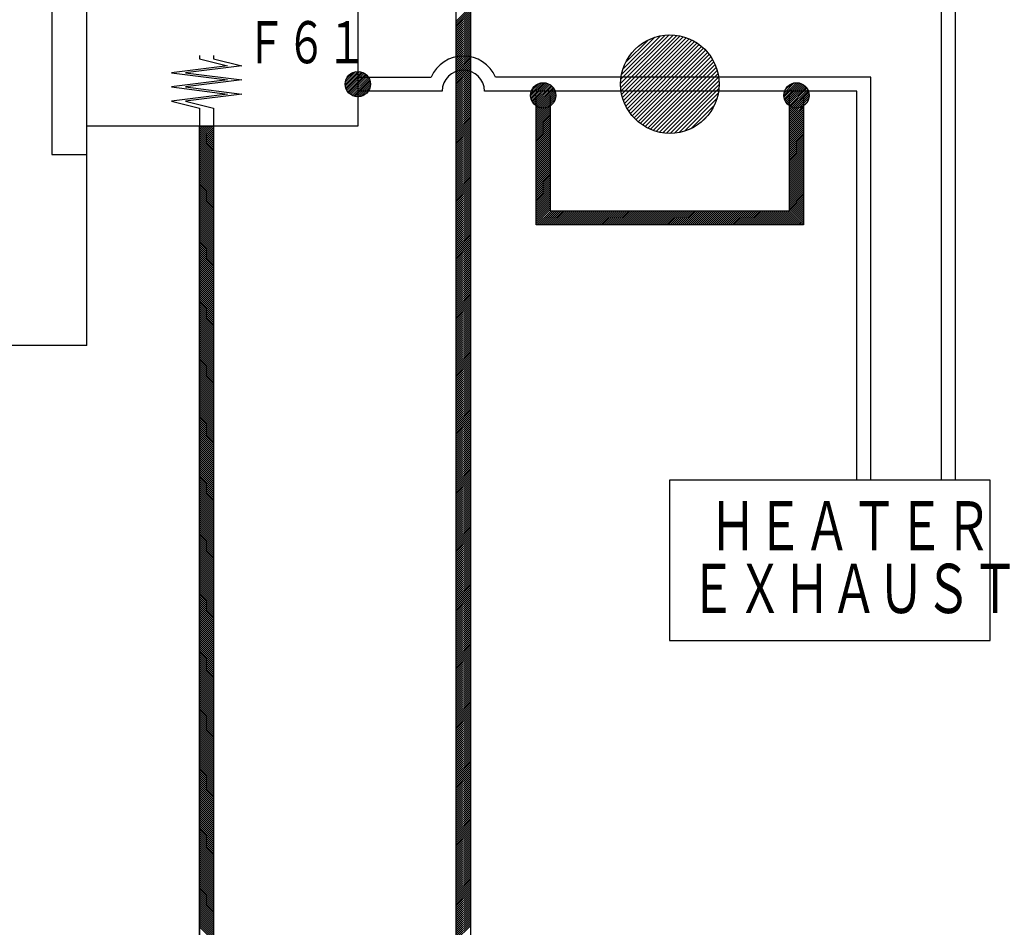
# Model space of a CAD drawing. Header units: millimetres. Extents: x 0 to 840, y 0 to 591.
# Tile 21 of 27: x 544 to 614, y 286 to 350. Entities that reach past the tile are written whole.
import ezdxf

# ---------------------------------------------------------------- set-up
doc = ezdxf.new("R2010")
doc.units = ezdxf.units.MM
doc.header["$LTSCALE"] = 46.255
for name, color, linetype in [('0001_01', 7, 'CONTINUOUS'), ('0001_03', 7, 'CONTINUOUS'), ('0001_04', 7, 'CONTINUOUS')]:
    doc.layers.add(name, color=color, linetype=linetype)
doc.styles.add('TEXTSTYLE_2', font='txt', dxfattribs={"width": 0.7})

msp = doc.modelspace()

# ---------------------------------------------------------------- linework, layer by layer
at = {"layer": '0001_01', "color": 2, "linetype": 'Continuous'}
for p, q in [((548.436, 327.057), (548.436, 401.529)), ((610.143, 374.329), (610.143, 317.475)), ((609.143, 373.329), (609.143, 317.475)), ((575.686, 366.739), (575.686, 256.387)), ((574.686, 256.387), (574.686, 365.739)), ((545.936, 362.648), (545.936, 340.648)), ((567.686, 360.648), (567.686, 342.648)), ((556.436, 347.695), (556.436, 347.445)), ((556.436, 347.445), (558.436, 346.945)), ((557.436, 347.695), (557.436, 347.445)), ((557.436, 347.445), (559.436, 346.945)), ((558.436, 346.945), (554.436, 346.445)), ((554.436, 346.445), (558.436, 345.945)), ((559.436, 346.945), (555.436, 346.445)), ((555.436, 346.445), (559.436, 345.945)), ((558.436, 345.945), (554.436, 345.445)), ((559.436, 345.945), (555.436, 345.445)), ((567.686, 346.148), (572.894, 346.148)), ((604.143, 346.148), (577.477, 346.148)), ((604.143, 317.475), (604.143, 346.148)), ((554.436, 345.445), (558.436, 344.945)), ((555.436, 345.445), (559.436, 344.945)), ((573.686, 345.148), (567.686, 345.148)), ((603.143, 345.148), (576.686, 345.148)), ((603.143, 317.475), (603.143, 345.148)), ((558.436, 344.945), (554.436, 344.445)), ((554.436, 344.445), (556.436, 343.945)), ((559.436, 344.945), (555.436, 344.445)), ((555.436, 344.445), (557.436, 343.945)), ((580.367, 335.648), (580.367, 344.848)), ((581.367, 344.848), (581.367, 336.648)), ((598.367, 336.648), (598.367, 344.848)), ((599.367, 344.848), (599.367, 335.648)), ((556.436, 343.945), (556.436, 256.387)), ((557.436, 343.945), (557.436, 256.387)), ((567.686, 342.648), (548.436, 342.648)), ((545.936, 340.648), (548.436, 340.648)), ((581.367, 336.648), (598.367, 336.648)), ((599.367, 335.648), (580.367, 335.648)), ((548.436, 327.057), (488.536, 327.057)), ((612.634, 317.475), (589.834, 317.475)), ((589.834, 317.475), (589.834, 306.075)), ((612.634, 306.075), (612.634, 317.475)), ((589.834, 306.075), (612.634, 306.075))]:
    msp.add_line(p, q, dxfattribs=at)
for centre, radius in [((589.867, 345.648), 3.5), ((567.686, 345.648), 0.9), ((580.867, 344.848), 0.9), ((598.867, 344.848), 0.9)]:
    msp.add_circle(centre, radius, dxfattribs=at)
for radius, start, end in [(2.5, 23.57818, 156.42182), (1.5, 0, 180)]:
    msp.add_arc((575.186, 345.148), radius, start, end, dxfattribs=at)
at = {"layer": '0001_04', "color": 5, "linetype": 'Continuous'}
for p, q in [((574.686, 350.136), (575.686, 351.136)), ((574.686, 349.995), (575.686, 350.995)), ((574.686, 349.853), (575.686, 350.853)), ((574.686, 349.712), (575.686, 350.712)), ((574.686, 349.57), (575.686, 350.57)), ((574.686, 349.429), (575.686, 350.429)), ((574.686, 349.288), (575.686, 350.288)), ((574.686, 349.146), (575.686, 350.146)), ((574.686, 349.005), (575.686, 350.005)), ((574.686, 348.863), (575.686, 349.863)), ((574.686, 348.722), (575.686, 349.722)), ((574.686, 348.581), (575.686, 349.581)), ((574.686, 348.439), (575.686, 349.439)), ((574.686, 348.298), (575.686, 349.298)), ((574.686, 348.156), (575.686, 349.156)), ((574.686, 348.015), (575.686, 349.015)), ((574.686, 347.873), (575.686, 348.873)), ((574.686, 347.732), (575.686, 348.732)), ((574.686, 347.591), (575.686, 348.591)), ((586.367, 345.696), (589.82, 349.148)), ((586.374, 345.42), (590.095, 349.141)), ((586.384, 345.995), (589.52, 349.131)), ((586.401, 345.163), (590.352, 349.115)), ((586.433, 346.327), (589.188, 349.082)), ((586.443, 344.923), (590.593, 349.072)), ((586.499, 344.696), (590.819, 349.016)), ((586.531, 346.708), (588.807, 348.984)), ((586.567, 344.481), (591.034, 348.948)), ((586.646, 344.278), (591.238, 348.869)), ((586.719, 347.179), (588.336, 348.796)), ((586.736, 344.084), (591.431, 348.779)), ((586.835, 343.9), (591.615, 348.681)), ((586.943, 343.725), (591.79, 348.573)), ((574.686, 347.449), (575.686, 348.449)), ((574.686, 347.308), (575.686, 348.308)), ((574.686, 347.166), (575.686, 348.166)), ((574.686, 347.025), (575.686, 348.025)), ((574.686, 346.883), (575.686, 347.883)), ((587.059, 343.559), (591.956, 348.456)), ((587.184, 343.401), (592.114, 348.331)), ((587.317, 343.251), (592.264, 348.198)), ((587.458, 343.109), (592.406, 348.057)), ((587.607, 342.976), (592.54, 347.908)), ((574.686, 346.742), (575.686, 347.742)), ((574.686, 346.601), (575.686, 347.601)), ((574.686, 346.459), (575.686, 347.459)), ((574.686, 346.318), (575.686, 347.318)), ((574.686, 346.176), (575.686, 347.176)), ((587.765, 342.85), (592.665, 347.751)), ((587.93, 342.733), (592.782, 347.585)), ((588.105, 342.625), (592.891, 347.411)), ((588.288, 342.525), (592.99, 347.228)), ((566.786, 345.63), (567.704, 346.548)), ((566.796, 345.782), (567.553, 346.539)), ((566.798, 345.501), (567.833, 346.536)), ((566.825, 345.386), (567.948, 346.509)), ((566.847, 345.974), (567.36, 346.487)), ((566.863, 345.283), (568.051, 346.471)), ((566.911, 345.19), (568.144, 346.423)), ((574.686, 346.035), (575.686, 347.035)), ((574.686, 345.894), (575.686, 346.894)), ((574.686, 345.752), (575.686, 346.752)), ((574.686, 345.611), (575.686, 346.611)), ((574.686, 345.469), (575.686, 346.469)), ((588.48, 342.435), (593.081, 347.035)), ((588.683, 342.355), (593.161, 346.832)), ((588.897, 342.286), (593.23, 346.618)), ((589.123, 342.228), (593.287, 346.393)), ((566.968, 345.105), (568.229, 346.366)), ((567.033, 345.029), (568.305, 346.301)), ((567.106, 344.96), (568.374, 346.228)), ((567.187, 344.9), (568.435, 346.148)), ((567.276, 344.847), (568.487, 346.059)), ((567.374, 344.804), (568.53, 345.96)), ((567.483, 344.772), (568.563, 345.851)), ((567.605, 344.752), (568.582, 345.73)), ((574.686, 345.328), (575.686, 346.328)), ((574.686, 345.186), (575.686, 346.186)), ((574.686, 345.045), (575.686, 346.045)), ((574.686, 344.904), (575.686, 345.904)), ((574.686, 344.762), (575.686, 345.762)), ((579.968, 344.811), (580.904, 345.748)), ((579.974, 344.959), (580.756, 345.742)), ((579.982, 344.684), (581.031, 345.733)), ((580.011, 344.571), (581.144, 345.705)), ((580.017, 345.143), (580.572, 345.699)), ((589.362, 342.185), (593.33, 346.153)), ((589.617, 342.157), (593.358, 345.898)), ((597.967, 344.85), (598.865, 345.748)), ((597.976, 344.718), (598.997, 345.739)), ((597.981, 345.005), (598.71, 345.735)), ((598.001, 344.602), (599.114, 345.714)), ((567.744, 344.75), (568.584, 345.59)), ((567.913, 344.778), (568.557, 345.421)), ((568.161, 344.884), (568.45, 345.173)), ((574.686, 344.621), (575.686, 345.621)), ((574.686, 344.479), (575.686, 345.479)), ((574.686, 344.338), (575.686, 345.338)), ((574.686, 344.196), (575.686, 345.196)), ((574.686, 344.055), (575.686, 345.055)), ((580.05, 344.47), (581.245, 345.665)), ((580.1, 344.378), (581.338, 345.616)), ((580.158, 344.294), (581.421, 345.558)), ((580.224, 344.219), (581.496, 345.492)), ((580.298, 344.151), (581.564, 345.418)), ((580.367, 344.079), (581.623, 345.336)), ((580.367, 343.938), (581.675, 345.246)), ((580.367, 343.796), (581.716, 345.146)), ((580.367, 343.655), (581.747, 345.035)), ((589.891, 342.149), (593.367, 345.624)), ((590.189, 342.163), (593.352, 345.326)), ((590.518, 342.21), (593.306, 344.997)), ((598.038, 344.497), (599.218, 345.677)), ((598.042, 345.208), (598.507, 345.674)), ((598.085, 344.403), (599.313, 345.63)), ((598.141, 344.317), (599.399, 345.575)), ((598.204, 344.239), (599.476, 345.511)), ((598.276, 344.169), (599.546, 345.439)), ((598.356, 344.108), (599.608, 345.36)), ((598.367, 343.977), (599.661, 345.272)), ((598.367, 343.836), (599.706, 345.175)), ((598.367, 343.695), (599.74, 345.067)), ((574.686, 343.914), (575.686, 344.914)), ((574.686, 343.772), (575.686, 344.772)), ((574.686, 343.631), (575.686, 344.631)), ((574.686, 343.489), (575.686, 344.489)), ((574.686, 343.348), (575.686, 344.348)), ((580.367, 343.514), (581.765, 344.911)), ((580.367, 343.372), (581.763, 344.769)), ((580.367, 343.231), (581.73, 344.594)), ((581.403, 344.126), (581.59, 344.312)), ((590.894, 342.302), (593.213, 344.622)), ((598.367, 343.553), (599.761, 344.948)), ((598.367, 343.412), (599.766, 344.811)), ((598.367, 343.27), (599.744, 344.648)), ((598.367, 343.129), (599.659, 344.421)), ((574.686, 343.206), (575.686, 344.206)), ((574.686, 343.065), (575.686, 344.065)), ((574.686, 342.924), (575.686, 343.924)), ((574.686, 342.782), (575.686, 343.782)), ((574.686, 342.641), (575.686, 343.641)), ((580.367, 343.089), (581.367, 344.089)), ((580.367, 342.948), (581.367, 343.948)), ((580.367, 342.806), (581.367, 343.806)), ((580.367, 342.665), (581.367, 343.665)), ((591.354, 342.48), (593.035, 344.161)), ((598.367, 342.987), (599.367, 343.987)), ((598.367, 342.846), (599.367, 343.846)), ((598.367, 342.705), (599.367, 343.705)), ((574.686, 342.499), (575.686, 343.499)), ((574.686, 342.358), (575.686, 343.358)), ((574.686, 342.217), (575.686, 343.217)), ((574.686, 342.075), (575.686, 343.075)), ((574.686, 341.934), (575.686, 342.934)), ((580.367, 342.524), (581.367, 343.524)), ((580.367, 342.382), (581.367, 343.382)), ((580.367, 342.241), (581.367, 343.241)), ((580.367, 342.099), (581.367, 343.099)), ((580.367, 341.958), (581.367, 342.958)), ((592.169, 343.012), (592.503, 343.346)), ((598.367, 342.563), (599.367, 343.563)), ((598.367, 342.422), (599.367, 343.422)), ((598.367, 342.28), (599.367, 343.28)), ((598.367, 342.139), (599.367, 343.139)), ((598.367, 341.997), (599.367, 342.997)), ((556.436, 342.648), (557.436, 342.648)), ((556.436, 256.387), (556.436, 342.648)), ((556.436, 342.577), (557.436, 341.577)), ((556.436, 342.436), (557.436, 341.436)), ((556.436, 342.294), (557.436, 341.294)), ((556.506, 342.648), (557.436, 341.719)), ((556.647, 342.648), (557.436, 341.86)), ((556.789, 342.648), (557.436, 342.001)), ((556.93, 342.648), (557.436, 342.143)), ((557.072, 342.648), (557.436, 342.284)), ((557.213, 342.648), (557.436, 342.426)), ((557.354, 342.648), (557.436, 342.567)), ((557.436, 342.648), (557.436, 256.387)), ((574.686, 341.792), (575.686, 342.792)), ((574.686, 341.651), (575.686, 342.651)), ((574.686, 341.509), (575.686, 342.509)), ((574.686, 341.368), (575.686, 342.368)), ((574.686, 341.227), (575.686, 342.227)), ((580.367, 341.817), (581.367, 342.817)), ((580.367, 341.675), (581.367, 342.675)), ((580.367, 341.534), (581.367, 342.534)), ((580.367, 341.392), (581.367, 342.392)), ((580.367, 341.251), (581.367, 342.251)), ((598.367, 341.856), (599.367, 342.856)), ((598.367, 341.715), (599.367, 342.715)), ((598.367, 341.573), (599.367, 342.573)), ((598.367, 341.432), (599.367, 342.432)), ((598.367, 341.29), (599.367, 342.29)), ((556.436, 342.153), (557.436, 341.153)), ((556.436, 342.011), (557.436, 341.011)), ((556.436, 341.87), (557.436, 340.87)), ((556.436, 341.729), (557.436, 340.729)), ((556.436, 341.587), (557.436, 340.587)), ((574.686, 341.085), (575.686, 342.085)), ((574.686, 340.944), (575.686, 341.944)), ((574.686, 340.802), (575.686, 341.802)), ((574.686, 340.661), (575.686, 341.661)), ((574.686, 340.519), (575.686, 341.519)), ((580.367, 341.109), (581.367, 342.109)), ((580.367, 340.968), (581.367, 341.968)), ((580.367, 340.827), (581.367, 341.827)), ((580.367, 340.685), (581.367, 341.685)), ((580.367, 340.544), (581.367, 341.544)), ((598.367, 341.149), (599.367, 342.149)), ((598.367, 341.008), (599.367, 342.008)), ((598.367, 340.866), (599.367, 341.866)), ((598.367, 340.725), (599.367, 341.725)), ((598.367, 340.583), (599.367, 341.583)), ((556.436, 341.446), (557.436, 340.446)), ((556.436, 341.304), (557.436, 340.304)), ((556.436, 341.163), (557.436, 340.163)), ((556.436, 341.021), (557.436, 340.021)), ((556.436, 340.88), (557.436, 339.88)), ((574.686, 340.378), (575.686, 341.378)), ((574.686, 340.237), (575.686, 341.237)), ((574.686, 340.095), (575.686, 341.095)), ((574.686, 339.954), (575.686, 340.954)), ((574.686, 339.812), (575.686, 340.812)), ((580.367, 340.402), (581.367, 341.402)), ((580.367, 340.261), (581.367, 341.261)), ((580.367, 340.119), (581.367, 341.119)), ((580.367, 339.978), (581.367, 340.978)), ((580.367, 339.837), (581.367, 340.837)), ((598.367, 340.442), (599.367, 341.442)), ((598.367, 340.3), (599.367, 341.3)), ((598.367, 340.159), (599.367, 341.159)), ((598.367, 340.018), (599.367, 341.018)), ((598.367, 339.876), (599.367, 340.876)), ((556.436, 340.739), (557.436, 339.739)), ((556.436, 340.597), (557.436, 339.597)), ((556.436, 340.456), (557.436, 339.456)), ((556.436, 340.314), (557.436, 339.314)), ((556.436, 340.173), (557.436, 339.173)), ((574.686, 339.671), (575.686, 340.671)), ((574.686, 339.53), (575.686, 340.53)), ((574.686, 339.388), (575.686, 340.388)), ((574.686, 339.247), (575.686, 340.247)), ((574.686, 339.105), (575.686, 340.105)), ((580.367, 339.695), (581.367, 340.695)), ((580.367, 339.554), (581.367, 340.554)), ((580.367, 339.412), (581.367, 340.412)), ((580.367, 339.271), (581.367, 340.271)), ((580.367, 339.13), (581.367, 340.13)), ((598.367, 339.735), (599.367, 340.735)), ((598.367, 339.593), (599.367, 340.593)), ((598.367, 339.452), (599.367, 340.452)), ((598.367, 339.31), (599.367, 340.31)), ((598.367, 339.169), (599.367, 340.169)), ((556.436, 340.032), (557.436, 339.032)), ((556.436, 339.89), (557.436, 338.89)), ((556.436, 339.749), (557.436, 338.749)), ((556.436, 339.607), (557.436, 338.607)), ((556.436, 339.466), (557.436, 338.466)), ((574.686, 338.964), (575.686, 339.964)), ((574.686, 338.822), (575.686, 339.822)), ((574.686, 338.681), (575.686, 339.681)), ((574.686, 338.54), (575.686, 339.54)), ((574.686, 338.398), (575.686, 339.398)), ((580.367, 338.988), (581.367, 339.988)), ((580.367, 338.847), (581.367, 339.847)), ((580.367, 338.705), (581.367, 339.705)), ((580.367, 338.564), (581.367, 339.564)), ((580.367, 338.422), (581.367, 339.422)), ((598.367, 339.028), (599.367, 340.028)), ((598.367, 338.886), (599.367, 339.886)), ((598.367, 338.745), (599.367, 339.745)), ((598.367, 338.603), (599.367, 339.603)), ((598.367, 338.462), (599.367, 339.462)), ((556.436, 339.324), (557.436, 338.324)), ((556.436, 339.183), (557.436, 338.183)), ((556.436, 339.042), (557.436, 338.042)), ((556.436, 338.9), (557.436, 337.9)), ((556.436, 338.759), (557.436, 337.759)), ((574.686, 338.257), (575.686, 339.257)), ((574.686, 338.115), (575.686, 339.115)), ((574.686, 337.974), (575.686, 338.974)), ((574.686, 337.832), (575.686, 338.832)), ((574.686, 337.691), (575.686, 338.691)), ((580.367, 338.281), (581.367, 339.281)), ((580.367, 338.14), (581.367, 339.14)), ((580.367, 337.998), (581.367, 338.998)), ((580.367, 337.857), (581.367, 338.857)), ((580.367, 337.715), (581.367, 338.715)), ((598.367, 338.32), (599.367, 339.32)), ((598.367, 338.179), (599.367, 339.179)), ((598.367, 338.038), (599.367, 339.038)), ((598.367, 337.896), (599.367, 338.896)), ((598.367, 337.755), (599.367, 338.755)), ((556.436, 338.617), (557.436, 337.617)), ((556.436, 338.476), (557.436, 337.476)), ((556.436, 338.334), (557.436, 337.334)), ((556.436, 338.193), (557.436, 337.193)), ((556.436, 338.052), (557.436, 337.052)), ((574.686, 337.55), (575.686, 338.55)), ((574.686, 337.408), (575.686, 338.408)), ((574.686, 337.267), (575.686, 338.267)), ((574.686, 337.125), (575.686, 338.125)), ((580.367, 337.574), (581.367, 338.574)), ((580.367, 337.432), (581.367, 338.432)), ((580.367, 337.291), (581.367, 338.291)), ((580.367, 337.15), (581.367, 338.15)), ((580.367, 337.008), (581.367, 338.008)), ((598.367, 337.613), (599.367, 338.613)), ((598.367, 337.472), (599.367, 338.472)), ((598.367, 337.331), (599.367, 338.331)), ((598.367, 337.189), (599.367, 338.189)), ((598.367, 337.048), (599.367, 338.048)), ((556.436, 337.91), (557.436, 336.91)), ((556.436, 337.769), (557.436, 336.769)), ((556.436, 337.627), (557.436, 336.627)), ((556.436, 337.486), (557.436, 336.486)), ((556.436, 337.345), (557.436, 336.345)), ((574.686, 336.984), (575.686, 337.984)), ((574.686, 336.843), (575.686, 337.843)), ((574.686, 336.701), (575.686, 337.701)), ((574.686, 336.56), (575.686, 337.56)), ((574.686, 336.418), (575.686, 337.418)), ((580.367, 336.867), (581.367, 337.867)), ((580.367, 336.725), (581.367, 337.725)), ((580.367, 336.584), (581.367, 337.584)), ((580.367, 336.443), (581.367, 337.443)), ((580.367, 336.301), (581.367, 337.301)), ((597.392, 335.648), (599.367, 337.623)), ((597.533, 335.648), (599.367, 337.482)), ((597.675, 335.648), (599.367, 337.341)), ((598.367, 336.906), (599.367, 337.906)), ((598.367, 336.765), (599.367, 337.765)), ((556.436, 337.203), (557.436, 336.203)), ((556.436, 337.062), (557.436, 336.062)), ((556.436, 336.92), (557.436, 335.92)), ((556.436, 336.779), (557.436, 335.779)), ((556.436, 336.637), (557.436, 335.637)), ((574.686, 336.277), (575.686, 337.277)), ((574.686, 336.135), (575.686, 337.135)), ((574.686, 335.994), (575.686, 336.994)), ((574.686, 335.853), (575.686, 336.853)), ((574.686, 335.711), (575.686, 336.711)), ((580.367, 336.16), (581.367, 337.16)), ((580.367, 336.018), (581.367, 337.018)), ((580.367, 335.877), (581.367, 336.877)), ((580.367, 335.735), (581.367, 336.735)), ((580.421, 335.648), (581.421, 336.648)), ((580.563, 335.648), (581.563, 336.648)), ((580.704, 335.648), (581.704, 336.648)), ((580.846, 335.648), (581.846, 336.648)), ((580.987, 335.648), (581.987, 336.648)), ((581.128, 335.648), (582.128, 336.648)), ((581.27, 335.648), (582.27, 336.648)), ((581.411, 335.648), (582.411, 336.648)), ((581.553, 335.648), (582.553, 336.648)), ((581.694, 335.648), (582.694, 336.648)), ((581.836, 335.648), (582.836, 336.648)), ((581.977, 335.648), (582.977, 336.648)), ((582.118, 335.648), (583.118, 336.648)), ((582.26, 335.648), (583.26, 336.648)), ((582.401, 335.648), (583.401, 336.648)), ((582.543, 335.648), (583.543, 336.648)), ((582.684, 335.648), (583.684, 336.648)), ((582.826, 335.648), (583.826, 336.648)), ((582.967, 335.648), (583.967, 336.648)), ((583.108, 335.648), (584.108, 336.648)), ((583.25, 335.648), (584.25, 336.648)), ((583.391, 335.648), (584.391, 336.648)), ((583.533, 335.648), (584.533, 336.648)), ((583.674, 335.648), (584.674, 336.648)), ((583.815, 335.648), (584.815, 336.648)), ((583.957, 335.648), (584.957, 336.648)), ((584.098, 335.648), (585.098, 336.648)), ((584.24, 335.648), (585.24, 336.648)), ((584.381, 335.648), (585.381, 336.648)), ((584.523, 335.648), (585.523, 336.648)), ((584.664, 335.648), (585.664, 336.648)), ((584.805, 335.648), (585.805, 336.648)), ((584.947, 335.648), (585.947, 336.648)), ((585.088, 335.648), (586.088, 336.648)), ((585.23, 335.648), (586.23, 336.648)), ((585.371, 335.648), (586.371, 336.648)), ((585.513, 335.648), (586.513, 336.648)), ((585.654, 335.648), (586.654, 336.648)), ((585.795, 335.648), (586.795, 336.648)), ((585.937, 335.648), (586.937, 336.648)), ((586.078, 335.648), (587.078, 336.648)), ((586.22, 335.648), (587.22, 336.648)), ((586.361, 335.648), (587.361, 336.648)), ((586.502, 335.648), (587.502, 336.648)), ((586.644, 335.648), (587.644, 336.648)), ((586.785, 335.648), (587.785, 336.648)), ((586.927, 335.648), (587.927, 336.648)), ((587.068, 335.648), (588.068, 336.648)), ((587.21, 335.648), (588.21, 336.648)), ((587.351, 335.648), (588.351, 336.648)), ((587.492, 335.648), (588.492, 336.648)), ((587.634, 335.648), (588.634, 336.648)), ((587.775, 335.648), (588.775, 336.648)), ((587.917, 335.648), (588.917, 336.648)), ((588.058, 335.648), (589.058, 336.648)), ((588.2, 335.648), (589.2, 336.648)), ((588.341, 335.648), (589.341, 336.648)), ((588.482, 335.648), (589.482, 336.648)), ((588.624, 335.648), (589.624, 336.648)), ((588.765, 335.648), (589.765, 336.648)), ((588.907, 335.648), (589.907, 336.648)), ((589.048, 335.648), (590.048, 336.648)), ((589.189, 335.648), (590.189, 336.648)), ((589.331, 335.648), (590.331, 336.648)), ((589.472, 335.648), (590.472, 336.648)), ((589.614, 335.648), (590.614, 336.648)), ((589.755, 335.648), (590.755, 336.648)), ((589.897, 335.648), (590.897, 336.648)), ((590.038, 335.648), (591.038, 336.648)), ((590.179, 335.648), (591.179, 336.648)), ((590.321, 335.648), (591.321, 336.648)), ((590.462, 335.648), (591.462, 336.648)), ((590.604, 335.648), (591.604, 336.648)), ((590.745, 335.648), (591.745, 336.648)), ((590.887, 335.648), (591.887, 336.648)), ((591.028, 335.648), (592.028, 336.648)), ((591.169, 335.648), (592.169, 336.648)), ((591.311, 335.648), (592.311, 336.648)), ((591.452, 335.648), (592.452, 336.648)), ((591.594, 335.648), (592.594, 336.648)), ((591.735, 335.648), (592.735, 336.648)), ((591.876, 335.648), (592.876, 336.648)), ((592.018, 335.648), (593.018, 336.648)), ((592.159, 335.648), (593.159, 336.648)), ((592.301, 335.648), (593.301, 336.648)), ((592.442, 335.648), (593.442, 336.648)), ((592.584, 335.648), (593.584, 336.648)), ((592.725, 335.648), (593.725, 336.648)), ((592.866, 335.648), (593.866, 336.648)), ((593.008, 335.648), (594.008, 336.648)), ((593.149, 335.648), (594.149, 336.648)), ((593.291, 335.648), (594.291, 336.648)), ((593.432, 335.648), (594.432, 336.648)), ((593.574, 335.648), (594.574, 336.648)), ((593.715, 335.648), (594.715, 336.648)), ((593.856, 335.648), (594.856, 336.648)), ((593.998, 335.648), (594.998, 336.648)), ((594.139, 335.648), (595.139, 336.648)), ((594.281, 335.648), (595.281, 336.648)), ((594.422, 335.648), (595.422, 336.648)), ((594.563, 335.648), (595.563, 336.648)), ((594.705, 335.648), (595.705, 336.648)), ((594.846, 335.648), (595.846, 336.648)), ((594.988, 335.648), (595.988, 336.648)), ((595.129, 335.648), (596.129, 336.648)), ((595.271, 335.648), (596.271, 336.648)), ((595.412, 335.648), (596.412, 336.648)), ((595.553, 335.648), (596.553, 336.648)), ((595.695, 335.648), (596.695, 336.648)), ((595.836, 335.648), (596.836, 336.648)), ((595.978, 335.648), (596.978, 336.648)), ((596.119, 335.648), (597.119, 336.648)), ((596.261, 335.648), (597.261, 336.648)), ((596.402, 335.648), (597.402, 336.648)), ((596.543, 335.648), (597.543, 336.648)), ((596.685, 335.648), (597.685, 336.648)), ((596.826, 335.648), (597.826, 336.648)), ((596.968, 335.648), (597.968, 336.648)), ((597.109, 335.648), (598.109, 336.648)), ((597.25, 335.648), (598.25, 336.648)), ((597.816, 335.648), (599.367, 337.199)), ((597.958, 335.648), (599.367, 337.058)), ((598.099, 335.648), (599.367, 336.916)), ((598.24, 335.648), (599.367, 336.775)), ((598.382, 335.648), (599.367, 336.633)), ((556.436, 336.496), (557.436, 335.496)), ((556.436, 336.355), (557.436, 335.355)), ((556.436, 336.213), (557.436, 335.213)), ((556.436, 336.072), (557.436, 335.072)), ((556.436, 335.93), (557.436, 334.93)), ((574.686, 335.57), (575.686, 336.57)), ((574.686, 335.428), (575.686, 336.428)), ((574.686, 335.287), (575.686, 336.287)), ((574.686, 335.145), (575.686, 336.145)), ((574.686, 335.004), (575.686, 336.004)), ((598.523, 335.648), (599.367, 336.492)), ((598.665, 335.648), (599.367, 336.351)), ((598.806, 335.648), (599.367, 336.209)), ((598.948, 335.648), (599.367, 336.068)), ((599.089, 335.648), (599.367, 335.926)), ((556.436, 335.789), (557.436, 334.789)), ((556.436, 335.647), (557.436, 334.647)), ((556.436, 335.506), (557.436, 334.506)), ((556.436, 335.365), (557.436, 334.365)), ((556.436, 335.223), (557.436, 334.223)), ((574.686, 334.863), (575.686, 335.863)), ((574.686, 334.721), (575.686, 335.721)), ((574.686, 334.58), (575.686, 335.58)), ((574.686, 334.438), (575.686, 335.438)), ((574.686, 334.297), (575.686, 335.297)), ((599.23, 335.648), (599.367, 335.785)), ((556.436, 335.082), (557.436, 334.082)), ((556.436, 334.94), (557.436, 333.94)), ((556.436, 334.799), (557.436, 333.799)), ((556.436, 334.658), (557.436, 333.658)), ((556.436, 334.516), (557.436, 333.516)), ((574.686, 334.156), (575.686, 335.156)), ((574.686, 334.014), (575.686, 335.014)), ((574.686, 333.873), (575.686, 334.873)), ((574.686, 333.731), (575.686, 334.731)), ((574.686, 333.59), (575.686, 334.59)), ((556.436, 334.375), (557.436, 333.375)), ((556.436, 334.233), (557.436, 333.233)), ((556.436, 334.092), (557.436, 333.092)), ((556.436, 333.95), (557.436, 332.95)), ((556.436, 333.809), (557.436, 332.809)), ((574.686, 333.448), (575.686, 334.448)), ((574.686, 333.307), (575.686, 334.307)), ((574.686, 333.166), (575.686, 334.166)), ((574.686, 333.024), (575.686, 334.024)), ((574.686, 332.883), (575.686, 333.883)), ((556.436, 333.668), (557.436, 332.668)), ((556.436, 333.526), (557.436, 332.526)), ((556.436, 333.385), (557.436, 332.385)), ((556.436, 333.243), (557.436, 332.243)), ((556.436, 333.102), (557.436, 332.102)), ((574.686, 332.741), (575.686, 333.741)), ((574.686, 332.6), (575.686, 333.6)), ((574.686, 332.458), (575.686, 333.458)), ((574.686, 332.317), (575.686, 333.317)), ((574.686, 332.176), (575.686, 333.176)), ((556.436, 332.96), (557.436, 331.96)), ((556.436, 332.819), (557.436, 331.819)), ((556.436, 332.678), (557.436, 331.678)), ((556.436, 332.536), (557.436, 331.536)), ((556.436, 332.395), (557.436, 331.395)), ((574.686, 332.034), (575.686, 333.034)), ((574.686, 331.893), (575.686, 332.893)), ((574.686, 331.751), (575.686, 332.751)), ((574.686, 331.61), (575.686, 332.61)), ((574.686, 331.469), (575.686, 332.469)), ((556.436, 332.253), (557.436, 331.253)), ((556.436, 332.112), (557.436, 331.112)), ((556.436, 331.97), (557.436, 330.97)), ((556.436, 331.829), (557.436, 330.829)), ((574.686, 331.327), (575.686, 332.327)), ((574.686, 331.186), (575.686, 332.186)), ((574.686, 331.044), (575.686, 332.044)), ((574.686, 330.903), (575.686, 331.903)), ((574.686, 330.761), (575.686, 331.761)), ((556.436, 331.688), (557.436, 330.688)), ((556.436, 331.546), (557.436, 330.546)), ((556.436, 331.405), (557.436, 330.405)), ((556.436, 331.263), (557.436, 330.263)), ((556.436, 331.122), (557.436, 330.122)), ((574.686, 330.62), (575.686, 331.62)), ((574.686, 330.479), (575.686, 331.479)), ((574.686, 330.337), (575.686, 331.337)), ((574.686, 330.196), (575.686, 331.196)), ((574.686, 330.054), (575.686, 331.054)), ((556.436, 330.981), (557.436, 329.981)), ((556.436, 330.839), (557.436, 329.839)), ((556.436, 330.698), (557.436, 329.698)), ((556.436, 330.556), (557.436, 329.556)), ((556.436, 330.415), (557.436, 329.415)), ((574.686, 329.913), (575.686, 330.913)), ((574.686, 329.771), (575.686, 330.771)), ((574.686, 329.63), (575.686, 330.63)), ((574.686, 329.489), (575.686, 330.489)), ((574.686, 329.347), (575.686, 330.347)), ((556.436, 330.273), (557.436, 329.273)), ((556.436, 330.132), (557.436, 329.132)), ((556.436, 329.991), (557.436, 328.991)), ((556.436, 329.849), (557.436, 328.849)), ((556.436, 329.708), (557.436, 328.708)), ((574.686, 329.206), (575.686, 330.206)), ((574.686, 329.064), (575.686, 330.064)), ((574.686, 328.923), (575.686, 329.923)), ((574.686, 328.782), (575.686, 329.782)), ((574.686, 328.64), (575.686, 329.64)), ((556.436, 329.566), (557.436, 328.566)), ((556.436, 329.425), (557.436, 328.425)), ((556.436, 329.283), (557.436, 328.283)), ((556.436, 329.142), (557.436, 328.142)), ((556.436, 329.001), (557.436, 328.001)), ((574.686, 328.499), (575.686, 329.499)), ((574.686, 328.357), (575.686, 329.357)), ((574.686, 328.216), (575.686, 329.216)), ((574.686, 328.074), (575.686, 329.074)), ((574.686, 327.933), (575.686, 328.933)), ((556.436, 328.859), (557.436, 327.859)), ((556.436, 328.718), (557.436, 327.718)), ((556.436, 328.576), (557.436, 327.576)), ((556.436, 328.435), (557.436, 327.435)), ((556.436, 328.294), (557.436, 327.294)), ((574.686, 327.792), (575.686, 328.792)), ((574.686, 327.65), (575.686, 328.65)), ((574.686, 327.509), (575.686, 328.509)), ((574.686, 327.367), (575.686, 328.367)), ((574.686, 327.226), (575.686, 328.226)), ((556.436, 328.152), (557.436, 327.152)), ((556.436, 328.011), (557.436, 327.011)), ((556.436, 327.869), (557.436, 326.869)), ((556.436, 327.728), (557.436, 326.728)), ((556.436, 327.586), (557.436, 326.586)), ((574.686, 327.084), (575.686, 328.084)), ((574.686, 326.943), (575.686, 327.943)), ((574.686, 326.802), (575.686, 327.802)), ((574.686, 326.66), (575.686, 327.66)), ((574.686, 326.519), (575.686, 327.519)), ((556.436, 327.445), (557.436, 326.445)), ((556.436, 327.304), (557.436, 326.304)), ((556.436, 327.162), (557.436, 326.162)), ((556.436, 327.021), (557.436, 326.021)), ((556.436, 326.879), (557.436, 325.879)), ((574.686, 326.377), (575.686, 327.377)), ((574.686, 326.236), (575.686, 327.236)), ((574.686, 326.095), (575.686, 327.095)), ((574.686, 325.953), (575.686, 326.953)), ((574.686, 325.812), (575.686, 326.812)), ((556.436, 326.738), (557.436, 325.738)), ((556.436, 326.596), (557.436, 325.596)), ((556.436, 326.455), (557.436, 325.455)), ((556.436, 326.314), (557.436, 325.314)), ((556.436, 326.172), (557.436, 325.172)), ((574.686, 325.67), (575.686, 326.67)), ((574.686, 325.529), (575.686, 326.529)), ((574.686, 325.387), (575.686, 326.387)), ((574.686, 325.246), (575.686, 326.246)), ((574.686, 325.105), (575.686, 326.105)), ((556.436, 326.031), (557.436, 325.031)), ((556.436, 325.889), (557.436, 324.889)), ((556.436, 325.748), (557.436, 324.748)), ((556.436, 325.607), (557.436, 324.607)), ((556.436, 325.465), (557.436, 324.465)), ((574.686, 324.963), (575.686, 325.963)), ((574.686, 324.822), (575.686, 325.822)), ((574.686, 324.68), (575.686, 325.68)), ((574.686, 324.539), (575.686, 325.539)), ((574.686, 324.397), (575.686, 325.397)), ((556.436, 325.324), (557.436, 324.324)), ((556.436, 325.182), (557.436, 324.182)), ((556.436, 325.041), (557.436, 324.041)), ((556.436, 324.899), (557.436, 323.899)), ((556.436, 324.758), (557.436, 323.758)), ((574.686, 324.256), (575.686, 325.256)), ((574.686, 324.115), (575.686, 325.115)), ((574.686, 323.973), (575.686, 324.973)), ((574.686, 323.832), (575.686, 324.832)), ((556.436, 324.617), (557.436, 323.617)), ((556.436, 324.475), (557.436, 323.475)), ((556.436, 324.334), (557.436, 323.334)), ((556.436, 324.192), (557.436, 323.192)), ((556.436, 324.051), (557.436, 323.051)), ((574.686, 323.69), (575.686, 324.69)), ((574.686, 323.549), (575.686, 324.549)), ((574.686, 323.408), (575.686, 324.408)), ((574.686, 323.266), (575.686, 324.266)), ((574.686, 323.125), (575.686, 324.125)), ((556.436, 323.909), (557.436, 322.909)), ((556.436, 323.768), (557.436, 322.768)), ((556.436, 323.627), (557.436, 322.627)), ((556.436, 323.485), (557.436, 322.485)), ((556.436, 323.344), (557.436, 322.344)), ((574.686, 322.983), (575.686, 323.983)), ((574.686, 322.842), (575.686, 323.842)), ((574.686, 322.7), (575.686, 323.7)), ((574.686, 322.559), (575.686, 323.559)), ((574.686, 322.418), (575.686, 323.418)), ((556.436, 323.202), (557.436, 322.202)), ((556.436, 323.061), (557.436, 322.061)), ((556.436, 322.92), (557.436, 321.92)), ((556.436, 322.778), (557.436, 321.778)), ((556.436, 322.637), (557.436, 321.637)), ((574.686, 322.276), (575.686, 323.276)), ((574.686, 322.135), (575.686, 323.135)), ((574.686, 321.993), (575.686, 322.993)), ((574.686, 321.852), (575.686, 322.852)), ((574.686, 321.71), (575.686, 322.71)), ((556.436, 322.495), (557.436, 321.495)), ((556.436, 322.354), (557.436, 321.354)), ((556.436, 322.212), (557.436, 321.212)), ((556.436, 322.071), (557.436, 321.071)), ((556.436, 321.93), (557.436, 320.93)), ((574.686, 321.569), (575.686, 322.569)), ((574.686, 321.428), (575.686, 322.428)), ((574.686, 321.286), (575.686, 322.286)), ((574.686, 321.145), (575.686, 322.145)), ((574.686, 321.003), (575.686, 322.003)), ((556.436, 321.788), (557.436, 320.788)), ((556.436, 321.647), (557.436, 320.647)), ((556.436, 321.505), (557.436, 320.505)), ((556.436, 321.364), (557.436, 320.364)), ((556.436, 321.222), (557.436, 320.222)), ((574.686, 320.862), (575.686, 321.862)), ((574.686, 320.721), (575.686, 321.721)), ((574.686, 320.579), (575.686, 321.579)), ((574.686, 320.438), (575.686, 321.438)), ((574.686, 320.296), (575.686, 321.296)), ((556.436, 321.081), (557.436, 320.081)), ((556.436, 320.94), (557.436, 319.94)), ((556.436, 320.798), (557.436, 319.798)), ((556.436, 320.657), (557.436, 319.657)), ((556.436, 320.515), (557.436, 319.515)), ((574.686, 320.155), (575.686, 321.155)), ((574.686, 320.013), (575.686, 321.013)), ((574.686, 319.872), (575.686, 320.872)), ((574.686, 319.731), (575.686, 320.731)), ((574.686, 319.589), (575.686, 320.589)), ((556.436, 320.374), (557.436, 319.374)), ((556.436, 320.233), (557.436, 319.233)), ((556.436, 320.091), (557.436, 319.091)), ((556.436, 319.95), (557.436, 318.95)), ((556.436, 319.808), (557.436, 318.808)), ((574.686, 319.448), (575.686, 320.448)), ((574.686, 319.306), (575.686, 320.306)), ((574.686, 319.165), (575.686, 320.165)), ((574.686, 319.023), (575.686, 320.023)), ((574.686, 318.882), (575.686, 319.882)), ((556.436, 319.667), (557.436, 318.667)), ((556.436, 319.525), (557.436, 318.525)), ((556.436, 319.384), (557.436, 318.384)), ((556.436, 319.243), (557.436, 318.243)), ((556.436, 319.101), (557.436, 318.101)), ((574.686, 318.741), (575.686, 319.741)), ((574.686, 318.599), (575.686, 319.599)), ((574.686, 318.458), (575.686, 319.458)), ((574.686, 318.316), (575.686, 319.316)), ((574.686, 318.175), (575.686, 319.175)), ((556.436, 318.96), (557.436, 317.96)), ((556.436, 318.818), (557.436, 317.818)), ((556.436, 318.677), (557.436, 317.677)), ((556.436, 318.535), (557.436, 317.535)), ((574.686, 318.034), (575.686, 319.034)), ((574.686, 317.892), (575.686, 318.892)), ((574.686, 317.751), (575.686, 318.751)), ((574.686, 317.609), (575.686, 318.609)), ((574.686, 317.468), (575.686, 318.468)), ((556.436, 318.394), (557.436, 317.394)), ((556.436, 318.253), (557.436, 317.253)), ((556.436, 318.111), (557.436, 317.111)), ((556.436, 317.97), (557.436, 316.97)), ((556.436, 317.828), (557.436, 316.828)), ((574.686, 317.326), (575.686, 318.326)), ((574.686, 317.185), (575.686, 318.185)), ((574.686, 317.044), (575.686, 318.044)), ((574.686, 316.902), (575.686, 317.902)), ((574.686, 316.761), (575.686, 317.761)), ((556.436, 317.687), (557.436, 316.687)), ((556.436, 317.546), (557.436, 316.546)), ((556.436, 317.404), (557.436, 316.404)), ((556.436, 317.263), (557.436, 316.263)), ((556.436, 317.121), (557.436, 316.121)), ((574.686, 316.619), (575.686, 317.619)), ((574.686, 316.478), (575.686, 317.478)), ((574.686, 316.336), (575.686, 317.336)), ((574.686, 316.195), (575.686, 317.195)), ((574.686, 316.054), (575.686, 317.054)), ((556.436, 316.98), (557.436, 315.98)), ((556.436, 316.838), (557.436, 315.838)), ((556.436, 316.697), (557.436, 315.697)), ((556.436, 316.556), (557.436, 315.556)), ((556.436, 316.414), (557.436, 315.414)), ((574.686, 315.912), (575.686, 316.912)), ((574.686, 315.771), (575.686, 316.771)), ((574.686, 315.629), (575.686, 316.629)), ((574.686, 315.488), (575.686, 316.488)), ((574.686, 315.346), (575.686, 316.346)), ((556.436, 316.273), (557.436, 315.273)), ((556.436, 316.131), (557.436, 315.131)), ((556.436, 315.99), (557.436, 314.99)), ((556.436, 315.848), (557.436, 314.848)), ((556.436, 315.707), (557.436, 314.707)), ((574.686, 315.205), (575.686, 316.205)), ((574.686, 315.064), (575.686, 316.064)), ((574.686, 314.922), (575.686, 315.922)), ((574.686, 314.781), (575.686, 315.781)), ((574.686, 314.639), (575.686, 315.639)), ((556.436, 315.566), (557.436, 314.566)), ((556.436, 315.424), (557.436, 314.424)), ((556.436, 315.283), (557.436, 314.283)), ((556.436, 315.141), (557.436, 314.141)), ((556.436, 315), (557.436, 314)), ((574.686, 314.498), (575.686, 315.498)), ((574.686, 314.357), (575.686, 315.357)), ((574.686, 314.215), (575.686, 315.215)), ((574.686, 314.074), (575.686, 315.074)), ((574.686, 313.932), (575.686, 314.932)), ((556.436, 314.859), (557.436, 313.859)), ((556.436, 314.717), (557.436, 313.717)), ((556.436, 314.576), (557.436, 313.576)), ((556.436, 314.434), (557.436, 313.434)), ((556.436, 314.293), (557.436, 313.293)), ((574.686, 313.791), (575.686, 314.791)), ((574.686, 313.649), (575.686, 314.649)), ((574.686, 313.508), (575.686, 314.508)), ((574.686, 313.367), (575.686, 314.367)), ((574.686, 313.225), (575.686, 314.225)), ((556.436, 314.151), (557.436, 313.151)), ((556.436, 314.01), (557.436, 313.01)), ((556.436, 313.869), (557.436, 312.869)), ((556.436, 313.727), (557.436, 312.727)), ((556.436, 313.586), (557.436, 312.586)), ((574.686, 313.084), (575.686, 314.084)), ((574.686, 312.942), (575.686, 313.942)), ((574.686, 312.801), (575.686, 313.801)), ((574.686, 312.659), (575.686, 313.659)), ((574.686, 312.518), (575.686, 313.518)), ((556.436, 313.444), (557.436, 312.444)), ((556.436, 313.303), (557.436, 312.303)), ((556.436, 313.161), (557.436, 312.161)), ((556.436, 313.02), (557.436, 312.02)), ((556.436, 312.879), (557.436, 311.879)), ((574.686, 312.377), (575.686, 313.377)), ((574.686, 312.235), (575.686, 313.235)), ((574.686, 312.094), (575.686, 313.094)), ((574.686, 311.952), (575.686, 312.952)), ((574.686, 311.811), (575.686, 312.811)), ((556.436, 312.737), (557.436, 311.737)), ((556.436, 312.596), (557.436, 311.596)), ((556.436, 312.454), (557.436, 311.454)), ((556.436, 312.313), (557.436, 311.313)), ((556.436, 312.172), (557.436, 311.172)), ((574.686, 311.67), (575.686, 312.67)), ((574.686, 311.528), (575.686, 312.528)), ((574.686, 311.387), (575.686, 312.387)), ((574.686, 311.245), (575.686, 312.245)), ((574.686, 311.104), (575.686, 312.104)), ((556.436, 312.03), (557.436, 311.03)), ((556.436, 311.889), (557.436, 310.889)), ((556.436, 311.747), (557.436, 310.747)), ((556.436, 311.606), (557.436, 310.606)), ((556.436, 311.464), (557.436, 310.464)), ((574.686, 310.962), (575.686, 311.962)), ((574.686, 310.821), (575.686, 311.821)), ((574.686, 310.68), (575.686, 311.68)), ((574.686, 310.538), (575.686, 311.538)), ((556.436, 311.323), (557.436, 310.323)), ((556.436, 311.182), (557.436, 310.182)), ((556.436, 311.04), (557.436, 310.04)), ((556.436, 310.899), (557.436, 309.899)), ((556.436, 310.757), (557.436, 309.757)), ((574.686, 310.397), (575.686, 311.397)), ((574.686, 310.255), (575.686, 311.255)), ((574.686, 310.114), (575.686, 311.114)), ((574.686, 309.972), (575.686, 310.972)), ((574.686, 309.831), (575.686, 310.831)), ((556.436, 310.616), (557.436, 309.616)), ((556.436, 310.474), (557.436, 309.474)), ((556.436, 310.333), (557.436, 309.333)), ((556.436, 310.192), (557.436, 309.192)), ((556.436, 310.05), (557.436, 309.05)), ((574.686, 309.69), (575.686, 310.69)), ((574.686, 309.548), (575.686, 310.548)), ((574.686, 309.407), (575.686, 310.407)), ((574.686, 309.265), (575.686, 310.265)), ((574.686, 309.124), (575.686, 310.124)), ((556.436, 309.909), (557.436, 308.909)), ((556.436, 309.767), (557.436, 308.767)), ((556.436, 309.626), (557.436, 308.626)), ((556.436, 309.484), (557.436, 308.484)), ((556.436, 309.343), (557.436, 308.343)), ((574.686, 308.983), (575.686, 309.983)), ((574.686, 308.841), (575.686, 309.841)), ((574.686, 308.7), (575.686, 309.7)), ((574.686, 308.558), (575.686, 309.558)), ((574.686, 308.417), (575.686, 309.417)), ((556.436, 309.202), (557.436, 308.202)), ((556.436, 309.06), (557.436, 308.06)), ((556.436, 308.919), (557.436, 307.919)), ((556.436, 308.777), (557.436, 307.777)), ((556.436, 308.636), (557.436, 307.636)), ((574.686, 308.275), (575.686, 309.275)), ((574.686, 308.134), (575.686, 309.134)), ((574.686, 307.993), (575.686, 308.993)), ((574.686, 307.851), (575.686, 308.851)), ((574.686, 307.71), (575.686, 308.71)), ((556.436, 308.495), (557.436, 307.495)), ((556.436, 308.353), (557.436, 307.353)), ((556.436, 308.212), (557.436, 307.212)), ((556.436, 308.07), (557.436, 307.07)), ((556.436, 307.929), (557.436, 306.929)), ((574.686, 307.568), (575.686, 308.568)), ((574.686, 307.427), (575.686, 308.427)), ((574.686, 307.285), (575.686, 308.285)), ((574.686, 307.144), (575.686, 308.144)), ((574.686, 307.003), (575.686, 308.003)), ((556.436, 307.787), (557.436, 306.787)), ((556.436, 307.646), (557.436, 306.646)), ((556.436, 307.505), (557.436, 306.505)), ((556.436, 307.363), (557.436, 306.363)), ((556.436, 307.222), (557.436, 306.222)), ((574.686, 306.861), (575.686, 307.861)), ((574.686, 306.72), (575.686, 307.72)), ((574.686, 306.578), (575.686, 307.578)), ((574.686, 306.437), (575.686, 307.437)), ((574.686, 306.296), (575.686, 307.296)), ((556.436, 307.08), (557.436, 306.08)), ((556.436, 306.939), (557.436, 305.939)), ((556.436, 306.797), (557.436, 305.797)), ((556.436, 306.656), (557.436, 305.656)), ((556.436, 306.515), (557.436, 305.515)), ((574.686, 306.154), (575.686, 307.154)), ((574.686, 306.013), (575.686, 307.013)), ((574.686, 305.871), (575.686, 306.871)), ((574.686, 305.73), (575.686, 306.73)), ((574.686, 305.588), (575.686, 306.588)), ((556.436, 306.373), (557.436, 305.373)), ((556.436, 306.232), (557.436, 305.232)), ((556.436, 306.09), (557.436, 305.09)), ((556.436, 305.949), (557.436, 304.949)), ((556.436, 305.808), (557.436, 304.808)), ((574.686, 305.447), (575.686, 306.447)), ((574.686, 305.306), (575.686, 306.306)), ((574.686, 305.164), (575.686, 306.164)), ((574.686, 305.023), (575.686, 306.023)), ((574.686, 304.881), (575.686, 305.881)), ((556.436, 305.666), (557.436, 304.666)), ((556.436, 305.525), (557.436, 304.525)), ((556.436, 305.383), (557.436, 304.383)), ((556.436, 305.242), (557.436, 304.242)), ((574.686, 304.74), (575.686, 305.74)), ((574.686, 304.598), (575.686, 305.598)), ((574.686, 304.457), (575.686, 305.457)), ((574.686, 304.316), (575.686, 305.316)), ((574.686, 304.174), (575.686, 305.174)), ((556.436, 305.1), (557.436, 304.1)), ((556.436, 304.959), (557.436, 303.959)), ((556.436, 304.818), (557.436, 303.818)), ((556.436, 304.676), (557.436, 303.676)), ((556.436, 304.535), (557.436, 303.535)), ((574.686, 304.033), (575.686, 305.033)), ((574.686, 303.891), (575.686, 304.891)), ((574.686, 303.75), (575.686, 304.75)), ((574.686, 303.609), (575.686, 304.609)), ((574.686, 303.467), (575.686, 304.467)), ((556.436, 304.393), (557.436, 303.393)), ((556.436, 304.252), (557.436, 303.252)), ((556.436, 304.11), (557.436, 303.11)), ((556.436, 303.969), (557.436, 302.969)), ((556.436, 303.828), (557.436, 302.828)), ((574.686, 303.326), (575.686, 304.326)), ((574.686, 303.184), (575.686, 304.184)), ((574.686, 303.043), (575.686, 304.043)), ((574.686, 302.901), (575.686, 303.901)), ((574.686, 302.76), (575.686, 303.76)), ((556.436, 303.686), (557.436, 302.686)), ((556.436, 303.545), (557.436, 302.545)), ((556.436, 303.403), (557.436, 302.403)), ((556.436, 303.262), (557.436, 302.262)), ((556.436, 303.121), (557.436, 302.121)), ((574.686, 302.619), (575.686, 303.619)), ((574.686, 302.477), (575.686, 303.477)), ((574.686, 302.336), (575.686, 303.336)), ((574.686, 302.194), (575.686, 303.194)), ((574.686, 302.053), (575.686, 303.053)), ((556.436, 302.979), (557.436, 301.979)), ((556.436, 302.838), (557.436, 301.838)), ((556.436, 302.696), (557.436, 301.696)), ((556.436, 302.555), (557.436, 301.555)), ((556.436, 302.413), (557.436, 301.413)), ((574.686, 301.911), (575.686, 302.911)), ((574.686, 301.77), (575.686, 302.77)), ((574.686, 301.629), (575.686, 302.629)), ((574.686, 301.487), (575.686, 302.487)), ((574.686, 301.346), (575.686, 302.346)), ((556.436, 302.272), (557.436, 301.272)), ((556.436, 302.131), (557.436, 301.131)), ((556.436, 301.989), (557.436, 300.989)), ((556.436, 301.848), (557.436, 300.848)), ((556.436, 301.706), (557.436, 300.706)), ((574.686, 301.204), (575.686, 302.204)), ((574.686, 301.063), (575.686, 302.063)), ((574.686, 300.922), (575.686, 301.922)), ((574.686, 300.78), (575.686, 301.78)), ((574.686, 300.639), (575.686, 301.639)), ((556.436, 301.565), (557.436, 300.565)), ((556.436, 301.423), (557.436, 300.423)), ((556.436, 301.282), (557.436, 300.282)), ((556.436, 301.141), (557.436, 300.141)), ((556.436, 300.999), (557.436, 299.999)), ((574.686, 300.497), (575.686, 301.497)), ((574.686, 300.356), (575.686, 301.356)), ((574.686, 300.214), (575.686, 301.214)), ((574.686, 300.073), (575.686, 301.073)), ((574.686, 299.932), (575.686, 300.932)), ((556.436, 300.858), (557.436, 299.858)), ((556.436, 300.716), (557.436, 299.716)), ((556.436, 300.575), (557.436, 299.575)), ((556.436, 300.434), (557.436, 299.434)), ((556.436, 300.292), (557.436, 299.292)), ((574.686, 299.79), (575.686, 300.79)), ((574.686, 299.649), (575.686, 300.649)), ((574.686, 299.507), (575.686, 300.507)), ((574.686, 299.366), (575.686, 300.366)), ((574.686, 299.224), (575.686, 300.224)), ((556.436, 300.151), (557.436, 299.151)), ((556.436, 300.009), (557.436, 299.009)), ((556.436, 299.868), (557.436, 298.868)), ((556.436, 299.726), (557.436, 298.726)), ((556.436, 299.585), (557.436, 298.585)), ((574.686, 299.083), (575.686, 300.083)), ((574.686, 298.942), (575.686, 299.942)), ((574.686, 298.8), (575.686, 299.8)), ((574.686, 298.659), (575.686, 299.659)), ((574.686, 298.517), (575.686, 299.517)), ((556.436, 299.444), (557.436, 298.444)), ((556.436, 299.302), (557.436, 298.302)), ((556.436, 299.161), (557.436, 298.161)), ((556.436, 299.019), (557.436, 298.019)), ((556.436, 298.878), (557.436, 297.878)), ((574.686, 298.376), (575.686, 299.376)), ((574.686, 298.235), (575.686, 299.235)), ((574.686, 298.093), (575.686, 299.093)), ((574.686, 297.952), (575.686, 298.952)), ((574.686, 297.81), (575.686, 298.81)), ((556.436, 298.736), (557.436, 297.736)), ((556.436, 298.595), (557.436, 297.595)), ((556.436, 298.454), (557.436, 297.454)), ((556.436, 298.312), (557.436, 297.312)), ((556.436, 298.171), (557.436, 297.171)), ((574.686, 297.669), (575.686, 298.669)), ((574.686, 297.527), (575.686, 298.527)), ((574.686, 297.386), (575.686, 298.386)), ((574.686, 297.245), (575.686, 298.245)), ((556.436, 298.029), (557.436, 297.029)), ((556.436, 297.888), (557.436, 296.888)), ((556.436, 297.747), (557.436, 296.747)), ((556.436, 297.605), (557.436, 296.605)), ((556.436, 297.464), (557.436, 296.464)), ((574.686, 297.103), (575.686, 298.103)), ((574.686, 296.962), (575.686, 297.962)), ((574.686, 296.82), (575.686, 297.82)), ((574.686, 296.679), (575.686, 297.679)), ((574.686, 296.537), (575.686, 297.537)), ((556.436, 297.322), (557.436, 296.322)), ((556.436, 297.181), (557.436, 296.181)), ((556.436, 297.039), (557.436, 296.039)), ((556.436, 296.898), (557.436, 295.898)), ((556.436, 296.757), (557.436, 295.757)), ((574.686, 296.396), (575.686, 297.396)), ((574.686, 296.255), (575.686, 297.255)), ((574.686, 296.113), (575.686, 297.113)), ((574.686, 295.972), (575.686, 296.972)), ((574.686, 295.83), (575.686, 296.83)), ((556.436, 296.615), (557.436, 295.615)), ((556.436, 296.474), (557.436, 295.474)), ((556.436, 296.332), (557.436, 295.332)), ((556.436, 296.191), (557.436, 295.191)), ((556.436, 296.049), (557.436, 295.049)), ((574.686, 295.689), (575.686, 296.689)), ((574.686, 295.548), (575.686, 296.548)), ((574.686, 295.406), (575.686, 296.406)), ((574.686, 295.265), (575.686, 296.265)), ((574.686, 295.123), (575.686, 296.123)), ((556.436, 295.908), (557.436, 294.908)), ((556.436, 295.767), (557.436, 294.767)), ((556.436, 295.625), (557.436, 294.625)), ((556.436, 295.484), (557.436, 294.484)), ((556.436, 295.342), (557.436, 294.342)), ((574.686, 294.982), (575.686, 295.982)), ((574.686, 294.84), (575.686, 295.84)), ((574.686, 294.699), (575.686, 295.699)), ((574.686, 294.558), (575.686, 295.558)), ((574.686, 294.416), (575.686, 295.416)), ((556.436, 295.201), (557.436, 294.201)), ((556.436, 295.06), (557.436, 294.06)), ((556.436, 294.918), (557.436, 293.918)), ((556.436, 294.777), (557.436, 293.777)), ((556.436, 294.635), (557.436, 293.635)), ((574.686, 294.275), (575.686, 295.275)), ((574.686, 294.133), (575.686, 295.133)), ((574.686, 293.992), (575.686, 294.992)), ((574.686, 293.85), (575.686, 294.85)), ((574.686, 293.709), (575.686, 294.709)), ((556.436, 294.494), (557.436, 293.494)), ((556.436, 294.352), (557.436, 293.352)), ((556.436, 294.211), (557.436, 293.211)), ((556.436, 294.07), (557.436, 293.07)), ((556.436, 293.928), (557.436, 292.928)), ((574.686, 293.568), (575.686, 294.568)), ((574.686, 293.426), (575.686, 294.426)), ((574.686, 293.285), (575.686, 294.285)), ((574.686, 293.143), (575.686, 294.143)), ((574.686, 293.002), (575.686, 294.002)), ((556.436, 293.787), (557.436, 292.787)), ((556.436, 293.645), (557.436, 292.645)), ((556.436, 293.504), (557.436, 292.504)), ((556.436, 293.362), (557.436, 292.362)), ((556.436, 293.221), (557.436, 292.221)), ((574.686, 292.861), (575.686, 293.861)), ((574.686, 292.719), (575.686, 293.719)), ((574.686, 292.578), (575.686, 293.578)), ((574.686, 292.436), (575.686, 293.436)), ((574.686, 292.295), (575.686, 293.295)), ((556.436, 293.08), (557.436, 292.08)), ((556.436, 292.938), (557.436, 291.938)), ((556.436, 292.797), (557.436, 291.797)), ((556.436, 292.655), (557.436, 291.655)), ((556.436, 292.514), (557.436, 291.514)), ((574.686, 292.153), (575.686, 293.153)), ((574.686, 292.012), (575.686, 293.012)), ((574.686, 291.871), (575.686, 292.871)), ((574.686, 291.729), (575.686, 292.729)), ((574.686, 291.588), (575.686, 292.588)), ((556.436, 292.373), (557.436, 291.373)), ((556.436, 292.231), (557.436, 291.231)), ((556.436, 292.09), (557.436, 291.09)), ((556.436, 291.948), (557.436, 290.948)), ((556.436, 291.807), (557.436, 290.807)), ((574.686, 291.446), (575.686, 292.446)), ((574.686, 291.305), (575.686, 292.305)), ((574.686, 291.163), (575.686, 292.163)), ((574.686, 291.022), (575.686, 292.022)), ((574.686, 290.881), (575.686, 291.881)), ((556.436, 291.665), (557.436, 290.665)), ((556.436, 291.524), (557.436, 290.524)), ((556.436, 291.383), (557.436, 290.383)), ((556.436, 291.241), (557.436, 290.241)), ((574.686, 290.739), (575.686, 291.739)), ((574.686, 290.598), (575.686, 291.598)), ((574.686, 290.456), (575.686, 291.456)), ((574.686, 290.315), (575.686, 291.315)), ((574.686, 290.173), (575.686, 291.173)), ((556.436, 291.1), (557.436, 290.1)), ((556.436, 290.958), (557.436, 289.958)), ((556.436, 290.817), (557.436, 289.817)), ((556.436, 290.675), (557.436, 289.675)), ((556.436, 290.534), (557.436, 289.534)), ((574.686, 290.032), (575.686, 291.032)), ((574.686, 289.891), (575.686, 290.891)), ((574.686, 289.749), (575.686, 290.749)), ((574.686, 289.608), (575.686, 290.608)), ((574.686, 289.466), (575.686, 290.466)), ((556.436, 290.393), (557.436, 289.393)), ((556.436, 290.251), (557.436, 289.251)), ((556.436, 290.11), (557.436, 289.11)), ((556.436, 289.968), (557.436, 288.968)), ((556.436, 289.827), (557.436, 288.827)), ((574.686, 289.325), (575.686, 290.325)), ((574.686, 289.184), (575.686, 290.184)), ((574.686, 289.042), (575.686, 290.042)), ((574.686, 288.901), (575.686, 289.901)), ((574.686, 288.759), (575.686, 289.759)), ((556.436, 289.686), (557.436, 288.686)), ((556.436, 289.544), (557.436, 288.544)), ((556.436, 289.403), (557.436, 288.403)), ((556.436, 289.261), (557.436, 288.261)), ((556.436, 289.12), (557.436, 288.12)), ((574.686, 288.618), (575.686, 289.618)), ((574.686, 288.476), (575.686, 289.476)), ((574.686, 288.335), (575.686, 289.335)), ((574.686, 288.194), (575.686, 289.194)), ((574.686, 288.052), (575.686, 289.052)), ((556.436, 288.978), (557.436, 287.978)), ((556.436, 288.837), (557.436, 287.837)), ((556.436, 288.696), (557.436, 287.696)), ((556.436, 288.554), (557.436, 287.554)), ((556.436, 288.413), (557.436, 287.413)), ((574.686, 287.911), (575.686, 288.911)), ((574.686, 287.769), (575.686, 288.769)), ((574.686, 287.628), (575.686, 288.628)), ((574.686, 287.486), (575.686, 288.486)), ((574.686, 287.345), (575.686, 288.345)), ((556.436, 288.271), (557.436, 287.271)), ((556.436, 288.13), (557.436, 287.13)), ((556.436, 287.988), (557.436, 286.988)), ((556.436, 287.847), (557.436, 286.847)), ((556.436, 287.706), (557.436, 286.706)), ((574.686, 287.204), (575.686, 288.204)), ((574.686, 287.062), (575.686, 288.062)), ((574.686, 286.921), (575.686, 287.921)), ((574.686, 286.779), (575.686, 287.779)), ((574.686, 286.638), (575.686, 287.638)), ((556.436, 287.564), (557.436, 286.564)), ((556.436, 287.423), (557.436, 286.423)), ((556.436, 287.281), (557.436, 286.281)), ((556.436, 287.14), (557.436, 286.14)), ((556.436, 286.998), (557.436, 285.998)), ((574.686, 286.497), (575.686, 287.497)), ((574.686, 286.355), (575.686, 287.355)), ((574.686, 286.214), (575.686, 287.214)), ((574.686, 286.072), (575.686, 287.072)), ((574.686, 285.931), (575.686, 286.931)), ((556.436, 286.857), (557.436, 285.857)), ((556.436, 286.716), (557.436, 285.716)), ((556.436, 286.574), (557.436, 285.574)), ((556.436, 286.433), (557.436, 285.433)), ((556.436, 286.291), (557.436, 285.291)), ((574.686, 285.789), (575.686, 286.789)), ((574.686, 285.648), (575.686, 286.648)), ((574.686, 285.507), (575.686, 286.507)), ((574.686, 285.365), (575.686, 286.365)), ((574.686, 285.224), (575.686, 286.224)), ((556.436, 286.15), (557.436, 285.15)), ((556.436, 286.009), (557.436, 285.009)), ((556.436, 285.867), (557.436, 284.867)), ((556.436, 285.726), (557.436, 284.726)), ((574.686, 285.082), (575.686, 286.082)), ((574.686, 284.941), (575.686, 285.941)), ((574.686, 284.799), (575.686, 285.799))]:
    msp.add_line(p, q, dxfattribs=at)

# ---------------------------------------------------------------- texts
at = {"layer": '0001_03', "color": 4, "linetype": 'Continuous', "attachment_point": 1, "line_spacing_factor": 0.675, "style": 'TEXTSTYLE_2'}
for s, insert, char_height, width in [('Ｆ６１', (559.723, 350.132), 3, 12.375), ('ＨＥＡＴＥＲ', (592.684, 315.99), 3.5, 28.875), ('ＥＸＨＡＵＳＴ', (591.259, 311.536), 3.5, 33.6875)]:
    msp.add_mtext(s, dxfattribs=dict(at, insert=insert, char_height=char_height, width=width))

doc.saveas('drawing.dxf')
